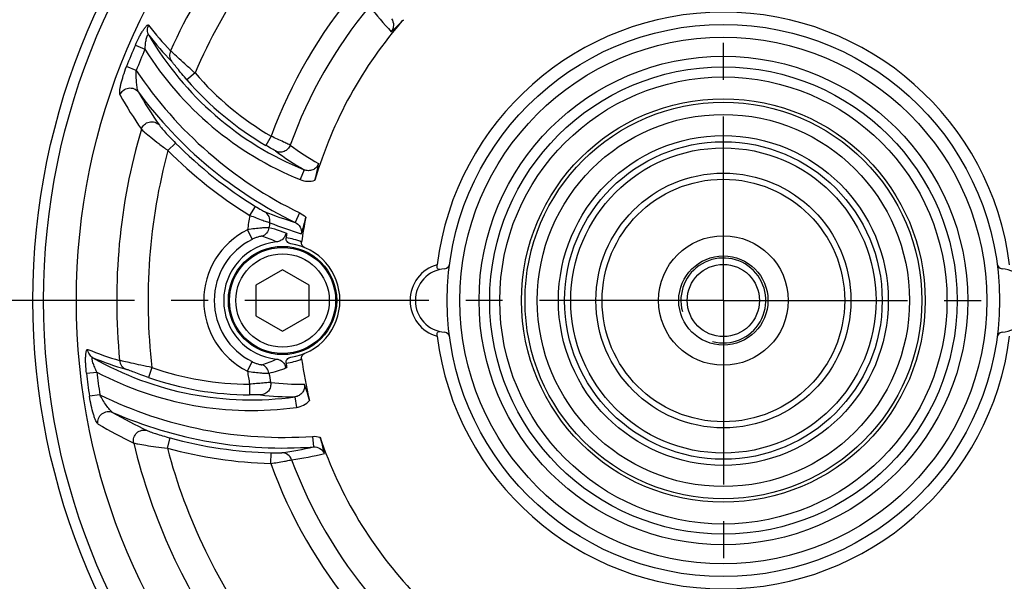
# Model space of a CAD drawing. Header units: millimetres. Extents: x 0 to 420, y 0 to 297.
# Tile 40 of 44: x 299 to 345, y 179 to 206. Entities that reach past the tile are written whole.
import ezdxf
from ezdxf.enums import TextEntityAlignment as Align

# ---------------------------------------------------------------- set-up
doc = ezdxf.new("R2010")
doc.units = ezdxf.units.MM
doc.header["$LTSCALE"] = 23.1
doc.linetypes.add('CENTER', pattern=[0.6, 0.375, -0.075, 0.075, -0.075])
doc.layers.get('0').update_dxf_attribs({"linetype": 'CONTINUOUS'})
for name, color, linetype in [('AXIS', 7, 'CONTINUOUS'), ('COMPONENTS', 7, 'CONTINUOUS'), ('DIMENSION', 7, 'CONTINUOUS')]:
    doc.layers.add(name, color=color, linetype=linetype)
doc.styles.get("Standard").update_dxf_attribs({"font": 'arial.ttf'})
doc.styles.add('TEXTSTYLE_4', font='gdt')
doc.dimstyles.new('DIMSTYLE_5', dxfattribs={"dimtxt": 3, "dimasz": 4, "dimexe": 0.18, "dimexo": 0.0625, "dimgap": 0.09, "dimtad": 1, "dimtih": 1, "dimtoh": 1, "dimlfac": 2, "dimdsep": 46, "dimtxsty": 'STANDARD', "dimblk": '_FILLED', "dimblk1": '_FILLED', "dimblk2": '_FILLED', "dimcen": 0.09, "dimadec": 0, "dimazin": 0, "dimtol": 1, "dimtp": 0.2, "dimtm": 0.2, "dimtfac": 1, "dimtofl": 0, "dimtmove": 0, "dimatfit": 3, "dimldrblk": '_FILLED', "dimfxl": 1, "dimtolj": 1, "dimarcsym": 0})

# ---------------------------------------------------------------- blocks, each defined once
blk = doc.blocks.new('_FILLED')
at = {"color": 0, "linetype": 'BYBLOCK'}
blk.add_solid([(0, 0), (-1, 0.1625), (-1, -0.1625)], dxfattribs=at)
blk = doc.blocks.new('*D12')
at = {"layer": 'DIMENSION', "color": 2, "linetype": 'CONTINUOUS'}
for p, q in [((291.714, 223.465), (265.399, 223.465)), ((292.215, 223.465), (291.714, 223.465)), ((299.342, 217.943), (292.215, 223.465))]:
    blk.add_line(p, q, dxfattribs=at)
at = {"layer": 'DIMENSION', "color": 2, "linetype": 'CONTINUOUS', "xscale": 4, "yscale": 4, "zscale": 4, "rotation": 322.2318302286}
blk.add_blockref('_FILLED', (299.342, 217.943), dxfattribs=at)
at = {"layer": 'DIMENSION', "color": 2, "linetype": 'CONTINUOUS', "style": 'TEXTSTYLE_4'}
for s, p in [('`', (282.892, 224.215)), ('n', (272.399, 224.215))]:
    blk.add_text(s, height=3, dxfattribs=at).set_placement(p, align=Align.RIGHT)
at = {"layer": 'DIMENSION', "color": 2, "linetype": 'CONTINUOUS'}
for s, p in [('165', (279.392, 224.215)), ('0.2', (288.714, 224.215))]:
    blk.add_text(s, height=3, dxfattribs=at).set_placement(p, align=Align.RIGHT)

msp = doc.modelspace()

# ---------------------------------------------------------------- linework, layer by layer
at = {"layer": 'AXIS', "color": 2, "linetype": 'CENTER'}
for q in [(331.9504, 235.54115), (289.08767, 192.67842), (374.81314, 192.67842), (331.9504, 149.81568)]:
    msp.add_line((331.9504, 192.67842), q, dxfattribs=at)
msp.add_circle((331.9504, 192.67842), 41.25, dxfattribs=at)
at = {"layer": 'COMPONENTS', "color": 9, "linetype": 'CONTINUOUS'}
for p, q in [((304.27359, 204.70305), (304.7252, 204.50684)), ((304.31386, 203.51099), (303.85542, 203.69068)), ((307.0791, 203.39372), (306.70112, 203.06668)), ((310.6661, 200.41405), (310.41392, 199.9825)), ((305.80646, 199.74196), (306.16127, 200.09401)), ((312.21676, 198.83258), (312.02866, 198.36943)), ((309.66122, 196.68516), (309.92316, 197.11086)), ((312.00564, 196.8052), (311.78769, 196.35672)), ((309.54917, 196.00206), (309.77079, 195.55598)), ((311.35548, 195.84904), (311.27791, 195.88124)), ((309.54917, 189.35477), (309.77079, 189.80085)), ((301.96926, 189.25365), (302.45848, 189.30953)), ((305.05357, 189.52249), (304.88975, 189.05027)), ((309.64984, 188.73551), (309.64722, 188.23569)), ((302.60017, 188.24143), (302.1133, 188.16783)), ((311.78349, 188.14126), (311.85217, 187.64611)), ((305.77732, 185.72365), (305.90856, 186.20594)), ((312.61434, 186.27993), (312.64983, 185.78257)), ((310.64403, 185.00377), (310.65803, 185.5034))]:
    msp.add_line(p, q, dxfattribs=at)
at = {"layer": 'COMPONENTS', "color": 7, "linetype": 'CONTINUOUS'}
for p, q in [((311.2004, 194.12179), (309.9504, 193.4001)), ((312.4504, 193.4001), (311.2004, 194.12179)), ((309.9504, 193.4001), (309.9504, 191.95673)), ((312.4504, 191.95673), (312.4504, 193.4001)), ((309.9504, 191.95673), (311.2004, 191.23504)), ((311.2004, 191.23504), (312.4504, 191.95673))]:
    msp.add_line(p, q, dxfattribs=at)
for centre, radius in [((331.9504, 192.67842), 32.5), ((331.9504, 192.67842), 32), ((331.9504, 192.67842), 30.45592), ((331.9504, 192.67842), 13), ((331.9504, 192.67842), 12.4), ((331.9504, 192.67842), 11.5), ((331.9504, 192.67842), 11), ((331.9504, 192.67842), 10.52592), ((331.9504, 192.67842), 9.5), ((331.9504, 192.67842), 9.3375), ((331.9504, 192.67842), 8.76015), ((331.9504, 192.67842), 7.76368), ((331.9504, 192.67842), 7.475), ((331.9504, 192.67842), 7.18619), ((331.9504, 192.67842), 6), ((331.9504, 192.67842), 5.71123), ((331.9504, 192.67842), 3.05), ((311.2004, 192.67842), 2.55), ((311.2004, 192.67842), 2.5), ((311.2004, 192.67842), 2.2), ((331.9504, 192.67842), 2.1), ((331.9504, 192.67842), 1.7)]:
    msp.add_circle(centre, radius, dxfattribs=at)
at = {"layer": 'COMPONENTS', "color": 9, "linetype": 'CONTINUOUS'}
for centre, radius, start, end in [((331.9504, 192.67842), 28.55856, 133.59561, 155.676457), ((331.9504, 192.67842), 27.08135, 134.880872, 156.692166), ((331.9504, 192.67842), 22.64645, 139.809236, 160.026685), ((331.9504, 192.67842), 21.66164, 140.261021, 160.264107), ((331.48404, 219.38217), 20.6738, 218.450148, 222.798318), ((315.80327, 214.00016), 13.74459, 217.448363, 224.063781), ((317.85609, 212.71839), 14.98725, 210.204313, 247.896917), ((316.23732, 213.90114), 14.30169, 217.582332, 224.13806), ((331.9504, 192.67842), 30.17612, 156.516692, 158.596528), ((331.9504, 192.67842), 29.68371, 156.517228, 158.593404), ((317.85609, 212.71839), 15.48708, 212.021313, 247.895278), ((320.53509, 214.35653), 19.51292, 213.763918, 244.081555), ((317.85609, 212.71839), 14.75089, 220.867623, 239.700275), ((317.85609, 212.71839), 14.25106, 220.867623, 239.700275), ((322.70915, 213.18592), 22.00913, 209.478597, 214.424323), ((322.86651, 213.05297), 21.25715, 209.787347, 214.750414), ((320.53509, 214.35653), 20.01275, 216.356604, 244.081581), ((331.9504, 192.67842), 28.55856, 163.59561, 185.676457), ((320.53509, 214.35653), 20.24911, 224.777293, 238.39441), ((320.50183, 212.25383), 15.17424, 233.899816, 239.91043), ((331.9504, 192.67842), 27.08135, 164.880872, 186.692166), ((320.53509, 214.35653), 20.74894, 224.777294, 238.39441), ((320.00184, 212.21625), 15.48321, 233.815951, 239.814136), ((331.9504, 192.67842), 22.64645, 169.809236, 171.56066), ((317.69101, 215.3493), 19.88887, 248.391711, 252.733611), ((331.9504, 192.67842), 21.66164, 170.261021, 170.914517), ((318.19464, 215.57136), 20.67379, 248.450148, 252.798319), ((311.2004, 192.67842), 3.71123, 116.418852, 243.581152), ((309.23669, 192.14082), 3.69685, 63.023315, 74.462977), ((310.96173, 192.74825), 2.91481, 67.087992, 81.985089), ((311.2004, 192.67842), 3.21313, 116.41877, 243.58123), ((318.9504, 192.67842), 1.75, 105.659945, 254.34008), ((307.3057, 203.07002), 13.74459, 247.448363, 254.063781), ((307.73112, 203.20129), 14.30168, 247.582331, 254.138061), ((309.72439, 202.98638), 14.98725, 240.204313, 277.896917), ((309.23667, 193.21604), 3.69688, 285.537088, 296.976636), ((310.96159, 192.60907), 2.91531, 278.016212, 292.910728), ((331.9504, 192.67842), 30.17612, 186.516692, 188.596528), ((331.9504, 192.67842), 29.68371, 186.517019, 188.593567), ((309.72439, 202.98638), 15.48708, 242.020574, 277.895278), ((309.72439, 202.98638), 14.25106, 250.867623, 269.700275), ((331.9504, 192.67842), 22.64645, 188.439341, 190.026685), ((331.9504, 192.67842), 21.66164, 189.085483, 190.264107), ((309.72439, 202.98638), 14.75089, 250.867623, 269.700275), ((312.24794, 203.90693), 15.17423, 263.899815, 269.910433), ((311.2254, 205.74456), 19.51292, 243.764388, 274.081555), ((311.83373, 203.62439), 15.48321, 263.815951, 269.814137), ((313.89546, 205.77979), 21.2554, 239.787126, 244.750549), ((311.2254, 205.74456), 20.01275, 246.35666, 274.081581), ((313.69637, 205.82342), 22.01543, 239.479629, 244.423871), ((331.9504, 192.67842), 28.55856, 193.59561, 215.676457), ((311.2254, 205.74456), 20.24911, 254.777293, 268.39441), ((311.2254, 205.74456), 20.74894, 254.777294, 268.39441), ((331.9504, 192.67842), 27.08135, 194.880872, 216.692166), ((308.26597, 205.18228), 19.88887, 278.391711, 282.733611), ((308.59109, 205.62637), 20.67376, 278.450148, 282.798326), ((331.9504, 192.67842), 22.64645, 199.809236, 220.026685), ((331.9504, 192.67842), 21.66164, 200.261021, 220.264107)]:
    msp.add_arc(centre, radius, start, end, dxfattribs=at)
at = {"layer": 'COMPONENTS', "color": 7, "linetype": 'CONTINUOUS'}
for centre, radius, start, end in [((331.9504, 192.67842), 13.57747, 7.12926, 172.870747), ((331.9504, 192.67842), 20.04408, 138.721004, 163.587664), ((331.9504, 192.67842), 20.04408, 168.721014, 172.100797), ((310.62459, 192.67842), 3.25, 76.234327, 77.014025), ((331.9504, 192.67842), 20.79347, 171.268185, 171.826669), ((311.2004, 192.67842), 2.77187, 95.937305, 264.062566), ((311.2004, 192.67842), 2.7, 278.165903, 81.834098), ((318.81579, 194.42323), 0.25, 274.411726, 352.433077), ((345.08502, 194.42323), 0.25, 187.566923, 265.588274), ((318.9504, 192.67842), 1.5, 94.411726, 265.588274), ((344.9504, 192.67842), 1.5, 274.411726, 85.588274), ((331.9504, 192.67842), 13.57746, 187.12926, 352.870747), ((318.81579, 190.9336), 0.25, 7.566923, 85.588274), ((345.08502, 190.9336), 0.25, 94.411726, 172.433077), ((310.89251, 189.43564), 0.46875, 15.788933, 22.170764), ((310.92569, 189.44498), 0.43429, 8.813641, 15.794271), ((331.9504, 192.67842), 20.79347, 188.173332, 188.731814), ((331.9504, 192.67842), 20.04408, 187.899203, 193.587669), ((310.62459, 192.67842), 3.25, 282.985974, 283.765672), ((331.9504, 192.67842), 20.04408, 198.721004, 223.587664)]:
    msp.add_arc(centre, radius, start, end, dxfattribs=at)
at = {"layer": 'COMPONENTS', "color": 2, "linetype": 'CONTINUOUS'}
msp.add_arc((331.9504, 192.67842), 2, 255, 195, dxfattribs=at)
at = {"layer": 'COMPONENTS', "color": 9, "linetype": 'CONTINUOUS'}
for points, knots in [([(316.32814, 205.94528), (316.38832, 205.85716), (316.45867, 205.63894), (316.38168, 205.41954), (316.31457, 205.33591)], [0, 0, 0, 0, 0.49878488, 1, 1, 1, 1]), ([(304.27359, 204.70305), (304.32853, 204.82963), (304.41503, 205.01339), (304.53961, 205.24406), (304.62942, 205.39371), (304.70307, 205.50149), (304.75858, 205.57052), (304.79385, 205.60854), (304.82502, 205.63551), (304.85139, 205.65143), (304.87563, 205.6559), (304.88769, 205.64769), (304.89142, 205.64282)], [0, 0, 0, 0, 0.35610538, 0.52362468, 0.67639147, 0.80638572, 0.86009725, 0.9048566, 0.94011087, 0.96598915, 0.98417818, 1, 1, 1, 1]), ([(304.90353, 205.17857), (304.8639, 205.24745), (304.8185, 205.40836), (304.8557, 205.57107), (304.89142, 205.64282)], [0, 0, 0, 0, 0.4978643, 1, 1, 1, 1]), ([(304.72521, 204.50684), (304.72807, 204.54763), (304.73479, 204.62883), (304.7481, 204.74929), (304.76484, 204.8663), (304.78512, 204.97674), (304.80916, 205.07356), (304.83258, 205.14264), (304.8555, 205.1797), (304.87205, 205.19581), (304.8923, 205.1938), (304.89989, 205.18398), (304.9035, 205.17862)], [0, 0, 0, 0, 0.164107, 0.32692028, 0.48621989, 0.63847819, 0.77681186, 0.88782816, 0.92685707, 0.95366191, 0.97404586, 1, 1, 1, 1]), ([(305.92687, 204.44137), (305.89006, 204.36241), (305.85742, 204.18252), (305.92256, 204.0113), (305.97352, 203.94159)], [0, 0, 0, 0, 0.50218271, 1, 1, 1, 1]), ([(307.0791, 203.39372), (306.94612, 203.51012), (306.69613, 203.73241), (306.36187, 204.04052), (306.1107, 204.27298), (305.97697, 204.40059), (305.92687, 204.44137)], [0, 0, 0, 0, 0.34044218, 0.64439127, 0.87556909, 1, 1, 1, 1]), ([(306.70112, 203.06668), (306.61937, 203.16117), (306.46443, 203.34325), (306.25587, 203.59831), (306.09491, 203.79502), (306.00831, 203.90574), (305.97352, 203.94159)], [0, 0, 0, 0, 0.32940413, 0.63029123, 0.86832367, 1, 1, 1, 1]), ([(303.54933, 202.35526), (303.53726, 202.37661), (303.53102, 202.44277), (303.53673, 202.55563), (303.55918, 202.70426), (303.61019, 202.94658), (303.70485, 203.28069), (303.80075, 203.55133), (303.85542, 203.69068)], [0, 0, 0, 0, 0.05318391, 0.13776889, 0.24794567, 0.37754479, 0.67531051, 1, 1, 1, 1]), ([(304.41793, 202.49285), (304.40321, 202.51544), (304.38285, 202.57644), (304.34999, 202.72166), (304.32458, 202.93857), (304.30969, 203.2182), (304.31049, 203.41227), (304.31386, 203.51099)], [0, 0, 0, 0, 0.0785532, 0.18399571, 0.43519136, 0.71226492, 1, 1, 1, 1]), ([(303.54937, 202.35531), (303.58015, 202.43839), (303.68952, 202.59072), (303.94318, 202.70389), (304.21837, 202.67544), (304.36596, 202.56259), (304.41796, 202.49284)], [0, 0, 0, 0, 0.25119267, 0.50342514, 0.75334288, 1, 1, 1, 1]), ([(304.5544, 200.74378), (304.60323, 200.695), (304.7508, 200.56929), (305.02295, 200.34156), (305.38896, 200.05338), (305.66155, 199.84823), (305.80646, 199.74196)], [0, 0, 0, 0, 0.1290844, 0.36200954, 0.66392412, 1, 1, 1, 1]), ([(304.55449, 200.74375), (304.58101, 200.82638), (304.6801, 200.9804), (304.92073, 201.10587), (305.1909, 201.09758), (305.34378, 200.99979), (305.40073, 200.93633)], [0, 0, 0, 0, 0.25129322, 0.50329721, 0.7531041, 1, 1, 1, 1]), ([(305.40073, 200.93634), (305.42996, 200.8942), (305.52105, 200.78627), (305.68686, 200.59386), (305.90867, 200.35314), (306.07369, 200.18227), (306.16127, 200.09401)], [0, 0, 0, 0, 0.13548937, 0.37238418, 0.67149985, 1, 1, 1, 1]), ([(311.56118, 199.99323), (311.52596, 200.01204), (311.42184, 200.06051), (311.12357, 200.20082), (310.86058, 200.32257), (310.6661, 200.41405)], [0, 0, 0, 0, 0.12112312, 0.34811028, 1, 1, 1, 1]), ([(310.86084, 199.71936), (310.84335, 199.73217), (310.79003, 199.76322), (310.64131, 199.85113), (310.51004, 199.92632), (310.41392, 199.9825)], [0, 0, 0, 0, 0.12542749, 0.35604249, 1, 1, 1, 1]), ([(311.56114, 199.99324), (311.53662, 199.9268), (311.4584, 199.80294), (311.27665, 199.68266), (311.06243, 199.64757), (310.92247, 199.68658), (310.86084, 199.71936)], [0, 0, 0, 0, 0.25153371, 0.50259074, 0.75208484, 1, 1, 1, 1]), ([(312.89418, 199.12445), (312.87252, 199.05906), (312.79946, 198.93635), (312.62407, 198.81713), (312.41716, 198.77826), (312.27974, 198.80668), (312.21676, 198.83258)], [0, 0, 0, 0, 0.25135095, 0.50205929, 0.75151228, 1, 1, 1, 1]), ([(312.02827, 198.3696), (312.1373, 198.32532), (312.37233, 198.27388), (312.61099, 198.30601), (312.72306, 198.34183)], [0, 0, 0, 0, 0.50003456, 1, 1, 1, 1]), ([(309.92316, 197.11086), (310.01716, 197.05301), (310.1454, 196.97589), (310.29471, 196.89449), (310.34746, 196.86579), (310.36676, 196.85815)], [0, 0, 0, 0, 0.64834186, 0.87807729, 1, 1, 1, 1]), ([(309.66122, 196.68516), (309.86334, 196.60636), (310.13731, 196.50231), (310.45187, 196.39201), (310.56196, 196.35363), (310.60093, 196.3427)], [0, 0, 0, 0, 0.65063952, 0.87859557, 1, 1, 1, 1]), ([(310.60093, 196.3427), (310.61837, 196.44051), (310.59407, 196.65086), (310.45164, 196.80829), (310.36676, 196.85815)], [0, 0, 0, 0, 0.50228165, 1, 1, 1, 1]), ([(310.56053, 196.09896), (310.5453, 196.1018), (310.50403, 196.10369), (310.3853, 196.10385), (310.17825, 196.09113), (309.88168, 196.05918), (309.66385, 196.02385), (309.54917, 196.00206)], [0, 0, 0, 0, 0.0456588, 0.12113375, 0.35022606, 0.65604861, 1, 1, 1, 1]), ([(310.56048, 196.09897), (310.54616, 196.0102), (310.46837, 195.83765), (310.31158, 195.73108), (310.22693, 195.70258)], [0, 0, 0, 0, 0.50166502, 1, 1, 1, 1]), ([(311.27791, 195.88124), (311.21935, 195.90533), (310.98663, 195.99732), (310.7434, 196.06075), (310.56053, 196.09896)], [0, 0, 0, 0, 0.2531575, 1, 1, 1, 1]), ([(311.78769, 196.35672), (311.88387, 196.3105), (312.05391, 196.15669), (312.09693, 195.92819), (312.08063, 195.82221)], [0, 0, 0, 0, 0.49878475, 1, 1, 1, 1]), ([(310.22693, 195.70258), (310.20962, 195.70742), (310.15413, 195.69619), (310.05454, 195.67358), (309.91914, 195.62466), (309.82171, 195.58129), (309.77079, 195.55598)], [0, 0, 0, 0, 0.11181844, 0.33567004, 0.6463422, 1, 1, 1, 1]), ([(301.96926, 189.25365), (301.95355, 189.39074), (301.93658, 189.59313), (301.92913, 189.85518), (301.93209, 190.0297), (301.94198, 190.15986), (301.95554, 190.2474), (301.96708, 190.29796), (301.98058, 190.3369), (301.99546, 190.36387), (302.01422, 190.37985), (302.02877, 190.37878), (302.03443, 190.37642)], [0, 0, 0, 0, 0.35610538, 0.52362468, 0.67639147, 0.80638572, 0.86009725, 0.9048566, 0.94011087, 0.96598915, 0.98417818, 1, 1, 1, 1]), ([(302.27702, 189.98044), (302.20827, 190.02028), (302.08851, 190.13693), (302.03938, 190.29643), (302.03443, 190.37642)], [0, 0, 0, 0, 0.49786411, 1, 1, 1, 1]), ([(302.45848, 189.30953), (302.44056, 189.34629), (302.40578, 189.41997), (302.35708, 189.53095), (302.31308, 189.64065), (302.27542, 189.74643), (302.24782, 189.8423), (302.23357, 189.91384), (302.23489, 189.9574), (302.24116, 189.97962), (302.25971, 189.988), (302.27119, 189.9833), (302.277, 189.98046)], [0, 0, 0, 0, 0.16410703, 0.32692035, 0.48622, 0.63847832, 0.77681199, 0.88782825, 0.92685711, 0.95366191, 0.97404584, 1, 1, 1, 1]), ([(305.05357, 189.52249), (304.88021, 189.5568), (304.55256, 189.62432), (304.10903, 189.72402), (303.77528, 189.79975), (303.59566, 189.8434), (303.53189, 189.85366)], [0, 0, 0, 0, 0.34044218, 0.64439127, 0.87556909, 1, 1, 1, 1]), ([(303.53189, 189.85366), (303.53949, 189.76688), (303.60116, 189.59477), (303.74318, 189.47906), (303.82218, 189.44417)], [0, 0, 0, 0, 0.50218271, 1, 1, 1, 1]), ([(309.77079, 189.80085), (309.82171, 189.77555), (309.91914, 189.73217), (310.05454, 189.68326), (310.15413, 189.66064), (310.20962, 189.64941), (310.22693, 189.65426)], [0, 0, 0, 0, 0.35365757, 0.66433045, 0.88817975, 1, 1, 1, 1]), ([(310.56053, 189.25787), (310.5462, 189.34665), (310.46839, 189.5192), (310.31159, 189.62576), (310.22693, 189.65426)], [0, 0, 0, 0, 0.50166431, 1, 1, 1, 1]), ([(304.88975, 189.05027), (304.77171, 189.09123), (304.54648, 189.17145), (304.23834, 189.28806), (304.00059, 189.37793), (303.87022, 189.43052), (303.82218, 189.44417)], [0, 0, 0, 0, 0.32940413, 0.63029123, 0.86832367, 1, 1, 1, 1]), ([(309.54917, 189.35477), (309.66385, 189.33299), (309.88168, 189.29765), (310.17824, 189.2657), (310.3853, 189.25298), (310.50403, 189.25315), (310.5453, 189.25504), (310.56053, 189.25787)], [0, 0, 0, 0, 0.34395119, 0.64977394, 0.87886466, 0.9543402, 1, 1, 1, 1]), ([(310.56053, 189.25787), (310.69562, 189.2861), (310.89647, 189.33964), (311.16182, 189.42414), (311.29031, 189.48064), (311.35548, 189.5078)], [0, 0, 0, 0, 0.49603972, 0.74624706, 1, 1, 1, 1]), ([(310.63541, 188.81862), (310.5955, 188.8173), (310.4811, 188.80722), (310.15263, 188.77959), (309.86401, 188.75354), (309.64984, 188.73551)], [0, 0, 0, 0, 0.12112312, 0.34811028, 1, 1, 1, 1]), ([(310.63537, 188.81861), (310.64736, 188.74881), (310.64154, 188.60244), (310.54429, 188.40739), (310.37631, 188.26989), (310.2356, 188.2337), (310.16584, 188.23127)], [0, 0, 0, 0, 0.25153371, 0.50259074, 0.75208484, 1, 1, 1, 1]), ([(312.22421, 188.73273), (312.23814, 188.66528), (312.23623, 188.52247), (312.14395, 188.33154), (311.9842, 188.19441), (311.85098, 188.15031), (311.78349, 188.14125)], [0, 0, 0, 0, 0.25135106, 0.50205945, 0.75151238, 1, 1, 1, 1]), ([(303.19937, 187.41172), (303.17532, 187.42394), (303.12719, 187.46658), (303.02612, 187.57592), (302.89566, 187.75106), (302.74295, 187.98578), (302.64661, 188.15425), (302.60017, 188.24143)], [0, 0, 0, 0, 0.07855324, 0.18399582, 0.43519155, 0.71226514, 1, 1, 1, 1]), ([(310.16584, 188.23127), (310.14428, 188.23362), (310.08258, 188.23385), (309.90983, 188.23562), (309.75855, 188.23511), (309.64722, 188.23569)], [0, 0, 0, 0, 0.12542749, 0.35604249, 1, 1, 1, 1]), ([(302.51595, 186.85825), (302.49482, 186.8707), (302.45634, 186.92487), (302.40485, 187.02547), (302.34997, 187.1654), (302.27298, 187.40077), (302.1879, 187.73746), (302.13563, 188.0198), (302.1133, 188.16783)], [0, 0, 0, 0, 0.05318057, 0.13775943, 0.24793326, 0.37753252, 0.67530306, 1, 1, 1, 1]), ([(311.85174, 187.64606), (311.96829, 187.66223), (312.19756, 187.7352), (312.38818, 187.88235), (312.46732, 187.9694)], [0, 0, 0, 0, 0.50003459, 1, 1, 1, 1]), ([(302.51594, 186.85834), (302.50106, 186.94568), (302.51961, 187.13229), (302.6827, 187.35712), (302.93525, 187.47008), (303.11949, 187.44614), (303.19939, 187.41173)], [0, 0, 0, 0, 0.25119267, 0.50342514, 0.75334288, 1, 1, 1, 1]), ([(304.19217, 185.96525), (304.17383, 186.05006), (304.18264, 186.233), (304.32829, 186.46197), (304.56641, 186.58987), (304.74771, 186.58163), (304.82875, 186.55515)], [0, 0, 0, 0, 0.25129322, 0.50329721, 0.7531041, 1, 1, 1, 1]), ([(304.82876, 186.55515), (304.87513, 186.53327), (305.00799, 186.48535), (305.24778, 186.40162), (305.56024, 186.30406), (305.78859, 186.23859), (305.90856, 186.20594)], [0, 0, 0, 0, 0.13548937, 0.37238418, 0.67149985, 1, 1, 1, 1]), ([(304.19209, 185.96522), (304.25877, 185.9474), (304.44942, 185.91231), (304.79897, 185.85117), (305.26003, 185.7846), (305.59868, 185.74323), (305.77732, 185.72365)], [0, 0, 0, 0, 0.1290844, 0.36200954, 0.66392412, 1, 1, 1, 1]), ([(310.65803, 185.5034), (310.76836, 185.50031), (310.91798, 185.49764), (311.08798, 185.5018), (311.14802, 185.50332), (311.16855, 185.50635)], [0, 0, 0, 0, 0.64834186, 0.87807729, 1, 1, 1, 1]), ([(311.62908, 185.17704), (311.59528, 185.27047), (311.46905, 185.44049), (311.26699, 185.50562), (311.16855, 185.50635)], [0, 0, 0, 0, 0.50228165, 1, 1, 1, 1]), ([(312.64983, 185.78257), (312.75623, 185.79063), (312.98039, 185.74245), (313.1319, 185.56607), (313.17078, 185.46613)], [0, 0, 0, 0, 0.49878489, 1, 1, 1, 1]), ([(310.64403, 185.00377), (310.85848, 185.03659), (311.14776, 185.08346), (311.47533, 185.14521), (311.58986, 185.16702), (311.62908, 185.17704)], [0, 0, 0, 0, 0.65063952, 0.87859557, 1, 1, 1, 1])]:
    msp.add_open_spline(points, degree=3, knots=knots, dxfattribs=at)
at = {"layer": 'COMPONENTS', "color": 7, "linetype": 'CONTINUOUS'}
for points, knots in [([(316.31464, 205.33598), (316.35791, 205.37367), (316.55905, 205.55141), (316.74785, 205.74333), (316.88708, 205.90194)], [0, 0, 0, 0, 0.21376836, 1, 1, 1, 1]), ([(312.72304, 198.34177), (312.74455, 198.4148), (312.81482, 198.67265), (312.86527, 198.93557), (312.89417, 199.12443)], [0, 0, 0, 0, 0.28492861, 1, 1, 1, 1]), ([(312.08065, 195.82231), (312.09929, 195.87658), (312.18461, 196.13108), (312.25215, 196.39169), (312.29342, 196.59866)], [0, 0, 0, 0, 0.21376827, 1, 1, 1, 1]), ([(311.24375, 195.60802), (311.20278, 195.55991), (311.10106, 195.47893), (310.97659, 195.44196), (310.91368, 195.43542)], [0, 0, 0, 0, 0.49979659, 1, 1, 1, 1]), ([(311.58391, 195.35104), (311.55088, 195.35578), (311.48592, 195.37852), (311.4102, 195.44658), (311.36704, 195.53697), (311.36362, 195.60307), (311.36814, 195.63459)], [0, 0, 0, 0, 0.25456549, 0.50968903, 0.75712159, 1, 1, 1, 1]), ([(312.25046, 195.16586), (312.20043, 195.18698), (312.11153, 195.26359), (312.08906, 195.37935), (312.09651, 195.43309)], [0, 0, 0, 0, 0.50019801, 1, 1, 1, 1]), ([(318.5966, 194.1361), (318.57972, 194.132), (318.53805, 194.13412), (318.49073, 194.18835), (318.47182, 194.27125), (318.47432, 194.3347), (318.47858, 194.36862)], [0, 0, 0, 0, 0.17214546, 0.37581324, 0.66111891, 1, 1, 1, 1]), ([(318.47861, 190.98802), (318.47435, 191.02196), (318.47181, 191.08545), (318.4907, 191.16842), (318.53803, 191.22271), (318.57972, 191.22484), (318.59661, 191.22074)], [0, 0, 0, 0, 0.33888847, 0.62424169, 0.82789523, 1, 1, 1, 1]), ([(312.09651, 189.92374), (312.08906, 189.97748), (312.11153, 190.09324), (312.20043, 190.16985), (312.25046, 190.19097)], [0, 0, 0, 0, 0.49980211, 1, 1, 1, 1]), ([(310.91367, 189.92141), (311.00241, 189.91219), (311.1785, 189.84513), (311.29299, 189.69516), (311.32661, 189.61253)], [0, 0, 0, 0, 0.50002701, 1, 1, 1, 1]), ([(311.36814, 189.72225), (311.36358, 189.75403), (311.36715, 189.82075), (311.41094, 189.91124), (311.48677, 189.97868), (311.55119, 190.0011), (311.58391, 190.00579)], [0, 0, 0, 0, 0.24496281, 0.49463041, 0.74783402, 1, 1, 1, 1]), ([(312.46734, 187.96934), (312.44945, 188.04334), (312.38139, 188.30179), (312.29361, 188.55471), (312.22422, 188.73271)], [0, 0, 0, 0, 0.28492872, 1, 1, 1, 1]), ([(313.17075, 185.46623), (313.15975, 185.52255), (313.10639, 185.78561), (313.03458, 186.04508), (312.96683, 186.24496)], [0, 0, 0, 0, 0.21376836, 1, 1, 1, 1])]:
    msp.add_open_spline(points, degree=3, knots=knots, dxfattribs=at)
at = {"layer": 'COMPONENTS', "color": 9, "linetype": 'CONTINUOUS'}
for points in [[(312.0059, 196.80574), (312.11212, 196.75412), (312.21109, 196.68341), (312.29344, 196.59877)], [(312.6143, 186.28053), (312.73209, 186.28894), (312.85315, 186.27718), (312.96679, 186.24506)]]:
    msp.add_open_spline(points, degree=3, dxfattribs=at)
at = {"layer": 'COMPONENTS', "color": 7, "linetype": 'CONTINUOUS'}
for points in [[(311.32661, 195.7443), (311.30658, 195.69506), (311.27822, 195.6485), (311.24375, 195.60802)], [(311.35485, 195.84531), (311.34952, 195.81076), (311.33978, 195.77668), (311.32661, 195.7443)]]:
    msp.add_open_spline(points, degree=3, dxfattribs=at)

# ---------------------------------------------------------------- dimensions: what is measured, and where the dimension line sits
at = {"layer": 'DIMENSION', "color": 2, "linetype": 'CONTINUOUS'}
dim = msp.add_diameter_dim_2p(p1=(299.34247, 217.94272), p2=(364.55834, 167.41411), dimstyle='DIMSTYLE_5', dxfattribs=at)
dim.commit()
dim.dimension.update_dxf_attribs({"geometry": '*D12', "text_midpoint": (273.64567, 225.71485), "dimtype": 163})

doc.saveas('drawing.dxf')
